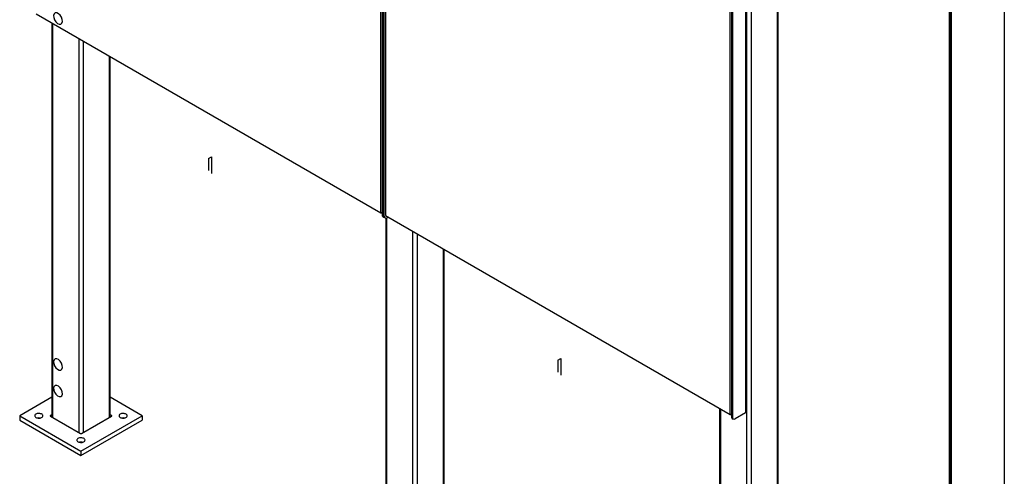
# Model space of a CAD drawing. Header units: millimetres. Extents: x 7 to 291, y 7 to 204.
# Tile 6 of 11: x 254 to 291, y 156 to 173. Entities that reach past the tile are written whole.
import ezdxf

# ---------------------------------------------------------------- set-up
doc = ezdxf.new("R2010")
doc.units = ezdxf.units.MM
doc.layers.add('BORDERS', color=7, linetype='Continuous')
doc.layers.add('TEXT_SHEET_FORMAT', color=7, linetype='Continuous')

msp = doc.modelspace()

# ---------------------------------------------------------------- linework, layer by layer
at = {"color": 7, "linetype": 'Continuous', "lineweight": 25}
for p, q in [((267.54773, 165.63526), (267.54773, 182.65198)), ((267.59298, 182.75976), (267.59298, 165.56341)), ((267.63541, 165.53892), (267.63541, 182.73527)), ((267.67784, 165.51443), (267.67784, 182.71078)), ((267.71743, 182.55401), (267.71743, 165.5373)), ((282.22281, 143.87294), (282.22281, 176.37943)), ((281.01387, 175.68152), (281.01387, 158.25654)), ((281.05487, 158.31369), (281.05487, 175.73867)), ((280.49061, 175.31412), (280.49061, 158.11777)), ((280.53304, 175.28963), (280.53304, 158.09328)), ((280.44536, 158.18962), (280.44536, 175.20633)), ((254.81981, 172.98294), (267.54773, 165.63526)), ((255.3956, 172.65054), (255.3956, 158.1111)), ((257.55893, 158.1111), (257.55893, 171.40168)), ((267.54773, 165.63526), (267.59298, 165.66139)), ((267.59298, 165.61238), (267.55053, 165.63688)), ((267.59298, 165.56341), (267.63541, 165.53892)), ((267.62198, 165.49931), (267.66441, 165.47482)), ((267.63541, 165.53892), (267.67784, 165.51443)), ((267.66441, 165.47482), (267.70684, 165.45033)), ((267.71743, 165.5373), (280.44536, 158.18962)), ((267.72754, 165.44398), (267.72754, 150.99202)), ((267.81645, 165.48013), (267.77683, 165.45726)), ((269.89087, 150.99202), (269.89087, 164.2826)), ((255.3956, 158.82978), (254.21452, 158.14796)), ((258.74001, 158.14796), (257.55893, 158.82978)), ((254.21452, 158.14796), (256.47726, 156.84171)), ((254.21452, 158.14796), (254.21452, 157.98465)), ((255.3956, 158.18482), (255.34589, 158.15612)), ((256.47726, 156.84171), (258.74001, 158.14796)), ((257.60864, 158.15612), (257.55893, 158.18482)), ((258.74001, 158.14796), (258.74001, 157.98465)), ((280.05948, 158.41238), (280.05948, 143.87294)), ((280.44536, 158.18962), (280.49061, 158.21575)), ((280.49061, 158.16674), (280.44816, 158.19124)), ((281.01387, 158.25654), (280.63203, 158.03611)), ((254.21452, 157.98465), (256.47726, 156.6784)), ((255.34589, 158.13979), (256.46312, 157.49483)), ((256.47726, 156.6784), (258.74001, 157.98465)), ((256.49141, 157.49483), (257.60864, 158.13979)), ((280.49061, 158.11777), (280.53304, 158.09328)), ((280.51961, 158.05367), (280.56204, 158.02918)), ((256.47726, 156.84171), (256.47726, 156.6784))]:
    msp.add_line(p, q, dxfattribs=at)
at = {"color": 8, "linetype": 'Continuous', "lineweight": 25}
for p, q in [((282.18767, 176.35914), (282.18767, 143.85265)), ((281.0563, 175.706), (281.0563, 143.2975)), ((281.226, 175.80398), (281.226, 143.2975)), ((255.43075, 172.63025), (255.43075, 158.09081)), ((256.39241, 172.07509), (256.39241, 157.53565)), ((256.56212, 171.97712), (256.56212, 157.53565)), ((257.52378, 171.42197), (257.52378, 158.09081)), ((267.76269, 165.45027), (267.76269, 150.97173)), ((268.72435, 164.95601), (268.72435, 150.41657)), ((268.89406, 164.85804), (268.89406, 150.41657)), ((269.85572, 164.30289), (269.85572, 150.97173)), ((255.34589, 158.15612), (255.34589, 158.13979)), ((257.60864, 158.15612), (257.60864, 158.13979)), ((280.09463, 158.39209), (280.09463, 143.85265))]:
    msp.add_line(p, q, dxfattribs=at)
at = {"color": 7, "linetype": 'Continuous'}
for p, q in [((261.18377, 167.64336), (261.2988, 167.70976)), ((261.18377, 167.64336), (261.18377, 167.20472)), ((261.2988, 167.70976), (261.2988, 167.09038)), ((274.08139, 160.19772), (274.19642, 160.26412)), ((274.08139, 160.19772), (274.08139, 159.75908)), ((274.19642, 160.26412), (274.19642, 159.64474))]:
    msp.add_line(p, q, dxfattribs=at)
at = {"color": 7, "linetype": 'Continuous', "flags": 128}
for points in [[(255.78505, 172.77801), (255.75486, 172.86031), (255.70547, 172.93542), (255.6444, 172.9919), (255.58095, 173.02115), (255.52477, 173.01872), (255.48441, 172.98499), (255.46603, 172.92508), (255.47242, 172.84811), (255.50261, 172.76581), (255.552, 172.6907), (255.61307, 172.63422), (255.67653, 172.60497), (255.73271, 172.60739), (255.77306, 172.64113), (255.79144, 172.70104), (255.78505, 172.77801)], [(255.78505, 160.00731), (255.75486, 160.08961), (255.70547, 160.16472), (255.6444, 160.2212), (255.58095, 160.25045), (255.52477, 160.24803), (255.48441, 160.21429), (255.46603, 160.15438), (255.47242, 160.07741), (255.50261, 159.99511), (255.552, 159.92), (255.61307, 159.86352), (255.67653, 159.83427), (255.73271, 159.83669), (255.77306, 159.87043), (255.79144, 159.93034), (255.78505, 160.00731)], [(255.78505, 159.02746), (255.75486, 159.10976), (255.70547, 159.18487), (255.6444, 159.24135), (255.58095, 159.2706), (255.52477, 159.26818), (255.48441, 159.23444), (255.46603, 159.17453), (255.47242, 159.09756), (255.50261, 159.01526), (255.552, 158.94015), (255.61307, 158.88367), (255.67653, 158.85442), (255.73271, 158.85685), (255.77306, 158.89058), (255.79144, 158.95049), (255.78505, 159.02746)]]:
    msp.add_lwpolyline(points, dxfattribs=at)
at = {"color": 7, "linetype": 'Continuous', "lineweight": 25, "flags": 128}
for points in [[(254.81556, 158.08673), (254.84084, 158.075), (254.8699, 158.06668), (254.90138, 158.06216), (254.9338, 158.06165), (254.96566, 158.06518), (254.99545, 158.07258), (255.0218, 158.0835), (255.04346, 158.09744), (255.05942, 158.11374), (255.06894, 158.13164), (255.07157, 158.1503), (255.0672, 158.16886), (255.05601, 158.18643), (255.03854, 158.20221), (255.01561, 158.21545), (254.98828, 158.22554), (254.95783, 158.23199), (254.92569, 158.23452), (254.89336, 158.233), (254.86236, 158.2275), (254.83412, 158.21829), (254.80998, 158.20578), (254.79105, 158.19058), (254.77824, 158.17338), (254.77212, 158.15499), (254.773, 158.13627), (254.78083, 158.1181), (254.79524, 158.10132), (254.81556, 158.08673)], [(257.92683, 158.08673), (257.95211, 158.075), (257.98117, 158.06668), (258.01265, 158.06216), (258.04507, 158.06165), (258.07693, 158.06518), (258.10672, 158.07258), (258.13307, 158.0835), (258.15473, 158.09744), (258.17069, 158.11374), (258.18021, 158.13164), (258.18284, 158.1503), (258.17847, 158.16886), (258.16728, 158.18643), (258.14981, 158.20221), (258.12688, 158.21545), (258.09955, 158.22554), (258.0691, 158.23199), (258.03696, 158.23452), (258.00463, 158.233), (257.97363, 158.2275), (257.94539, 158.21829), (257.92125, 158.20578), (257.90232, 158.19058), (257.88951, 158.17338), (257.88339, 158.15499), (257.88427, 158.13627), (257.8921, 158.1181), (257.90651, 158.10132), (257.92683, 158.08673)], [(256.3712, 157.18868), (256.39648, 157.17695), (256.42554, 157.16863), (256.45701, 157.16411), (256.48944, 157.1636), (256.52129, 157.16713), (256.55109, 157.17453), (256.57743, 157.18545), (256.59909, 157.19939), (256.61506, 157.21569), (256.62458, 157.23359), (256.62721, 157.25226), (256.62283, 157.27081), (256.61165, 157.28838), (256.59418, 157.30416), (256.57124, 157.3174), (256.54391, 157.32749), (256.51347, 157.33394), (256.48133, 157.33647), (256.449, 157.33495), (256.41799, 157.32946), (256.38976, 157.32024), (256.36561, 157.30774), (256.34669, 157.29253), (256.33387, 157.27533), (256.32776, 157.25694), (256.32864, 157.23822), (256.33647, 157.22005), (256.35088, 157.20327), (256.3712, 157.18868)]]:
    msp.add_lwpolyline(points, dxfattribs=at)
at = {"color": 7, "linetype": 'Continuous', "lineweight": 25}
for centre, radius, start, end in [((267.66158, 165.55584), 0.06902, 173.701152, 234.986667), ((267.70201, 165.53044), 0.06713, 172.74417, 235.943649), ((267.70401, 165.53135), 0.06902, 173.701152, 234.986667), ((267.73819, 165.50464), 0.06114, 170.785963, 309.203285), ((255.34899, 158.14796), 0.00873, 110.783421, 249.216579), ((257.60554, 158.14796), 0.00873, 290.783421, 69.216579), ((280.98481, 158.32068), 0.07041, 294.374658, 354.305201), ((254.92163, 157.81773), 0.25354, 78.641315, 101.358685), ((258.0329, 157.81773), 0.25354, 78.641315, 101.358685), ((280.55921, 158.1102), 0.06902, 173.701153, 234.986667), ((280.59339, 158.08349), 0.06114, 170.785963, 309.203285), ((256.47726, 157.52213), 0.03074, 242.609672, 297.390328), ((256.47726, 156.91968), 0.25354, 78.641315, 101.358685)]:
    msp.add_arc(centre, radius, start, end, dxfattribs=at)
at = {"layer": 'BORDERS', "lineweight": 70}
msp.add_line((288.56964, 201.78391), (288.56964, 8.78391), dxfattribs=at)
at = {"layer": 'TEXT_SHEET_FORMAT'}
msp.add_line((290.56964, 203.78391), (290.56964, 6.78391), dxfattribs=at)

doc.saveas('drawing.dxf')
